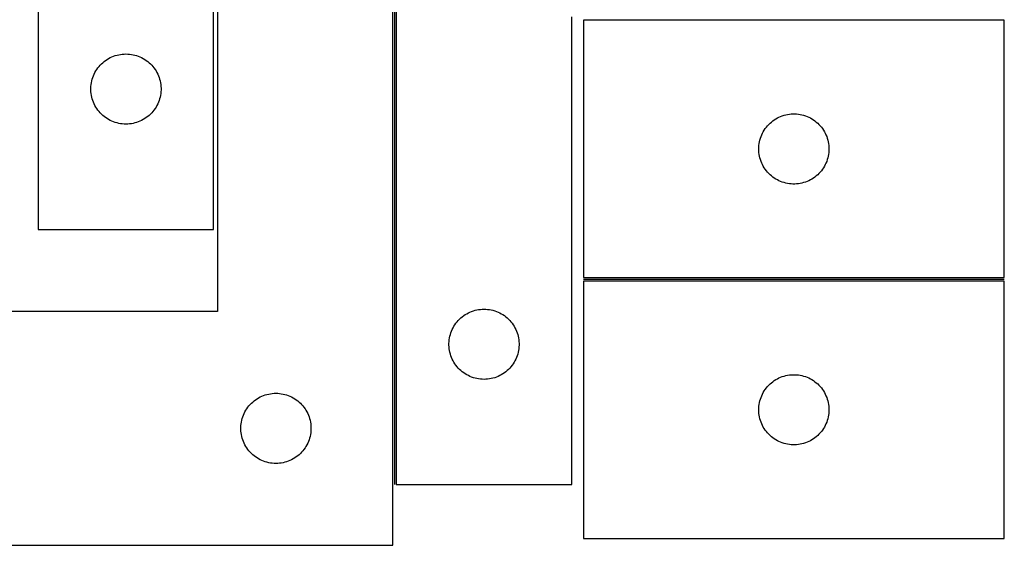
# Model space of a CAD drawing. Header units: millimetres. Extents: x 7 to 1493, y 7 to 473.
# Tile 2 of 5: x 379 to 800, y 7 to 231. Entities that reach past the tile are written whole.
import ezdxf

# ---------------------------------------------------------------- set-up
doc = ezdxf.new("R2010")
doc.units = ezdxf.units.MM
doc.layers.add('COMMON', color=5, linetype='CONTINUOUS', true_color=0x0000ff)
doc.layers.add('CUT', color=7, linetype='CONTINUOUS', true_color=0x000000)

msp = doc.modelspace()

# ---------------------------------------------------------------- linework, layer by layer
at = {"layer": 'COMMON'}
for p, q in [((539.034383, 306.624787), (539.034383, 32.58573)), ((799.78262, 120.335729), (619.78262, 120.335729))]:
    msp.add_line(p, q, dxfattribs=at)
at = {"layer": 'CUT'}
for p, q in [((386.651579, 441.703392), (386.651579, 141.703392)), ((461.651579, 141.703392), (461.651579, 341.703392)), ((539.784384, 332.58573), (539.784384, 32.58573)), ((463.284383, 306.624787), (463.284383, 106.624787)), ((538.284383, 6.624787), (538.284383, 306.624787)), ((614.784384, 32.58573), (614.784384, 232.58573)), ((799.78262, 231.085729), (619.78262, 231.085729)), ((619.78262, 231.085729), (619.78262, 121.085729)), ((799.78262, 121.085729), (799.78262, 231.085729)), ((416.101136, 214.360025), (416.763358, 214.757671)), ((416.763358, 214.757671), (417.445173, 215.120698)), ((417.445173, 215.120698), (418.144771, 215.448146)), ((418.144771, 215.448146), (418.860298, 215.739144)), ((418.860298, 215.739144), (419.589857, 215.992923)), ((419.589857, 215.992923), (420.331513, 216.208808)), ((420.331513, 216.208808), (421.083298, 216.386227)), ((421.083298, 216.386227), (421.843221, 216.52471)), ((421.843221, 216.52471), (422.609264, 216.62389)), ((422.609264, 216.62389), (423.379398, 216.683503)), ((423.379398, 216.683503), (424.151579, 216.703392)), ((424.151579, 216.703392), (424.923761, 216.683503)), ((424.923761, 216.683503), (425.693894, 216.62389)), ((425.693894, 216.62389), (426.459938, 216.52471)), ((426.459938, 216.52471), (427.21986, 216.386227)), ((427.21986, 216.386227), (427.971646, 216.208808)), ((427.971646, 216.208808), (428.713302, 215.992923)), ((428.713302, 215.992923), (429.442861, 215.739144)), ((429.442861, 215.739144), (430.158388, 215.448146)), ((430.158388, 215.448146), (430.857986, 215.120698)), ((430.857986, 215.120698), (431.5398, 214.757671)), ((431.5398, 214.757671), (432.202022, 214.360025)), ((411.706424, 210.077048), (412.153991, 210.706606)), ((412.153991, 210.706606), (412.633373, 211.31229)), ((412.633373, 211.31229), (413.143299, 211.892492)), ((413.143299, 211.892492), (413.682417, 212.445675)), ((413.682417, 212.445675), (414.249298, 212.970371)), ((414.249298, 212.970371), (414.842437, 213.465189)), ((414.842437, 213.465189), (415.460263, 213.928817)), ((415.460263, 213.928817), (416.101136, 214.360025)), ((432.202022, 214.360025), (432.842896, 213.928817)), ((432.842896, 213.928817), (433.460722, 213.465189)), ((433.460722, 213.465189), (434.053861, 212.970371)), ((434.053861, 212.970371), (434.620742, 212.445675)), ((434.620742, 212.445675), (435.15986, 211.892492)), ((435.15986, 211.892492), (435.669786, 211.31229)), ((435.669786, 211.31229), (436.149168, 210.706606)), ((436.149168, 210.706606), (436.596735, 210.077048)), ((409.749331, 205.895677), (409.984241, 206.631528)), ((409.984241, 206.631528), (410.25672, 207.35431)), ((410.25672, 207.35431), (410.566045, 208.062108)), ((410.566045, 208.062108), (410.911397, 208.753043)), ((410.911397, 208.753043), (411.29186, 209.425284)), ((411.29186, 209.425284), (411.706424, 210.077048)), ((436.596735, 210.077048), (437.011299, 209.425284)), ((437.011299, 209.425284), (437.391761, 208.753043)), ((437.391761, 208.753043), (437.737113, 208.062108)), ((437.737113, 208.062108), (438.046439, 207.35431)), ((438.046439, 207.35431), (438.318918, 206.631528)), ((438.318918, 206.631528), (438.553828, 205.895677)), ((409.156552, 202.089611), (409.196317, 202.861024)), ((409.196317, 202.861024), (409.275739, 203.629367)), ((409.275739, 203.629367), (409.39461, 204.392603)), ((409.39461, 204.392603), (409.552614, 205.148708)), ((409.552614, 205.148708), (409.749331, 205.895677)), ((438.553828, 205.895677), (438.750545, 205.148708)), ((438.750545, 205.148708), (438.908549, 204.392603)), ((438.908549, 204.392603), (439.02742, 203.629367)), ((439.02742, 203.629367), (439.106842, 202.861024)), ((439.106842, 202.861024), (439.146606, 202.089611)), ((409.156552, 201.317173), (409.156552, 202.089611)), ((409.196317, 200.54576), (409.156552, 201.317173)), ((409.275739, 199.777417), (409.196317, 200.54576)), ((409.39461, 199.014181), (409.275739, 199.777417)), ((409.552614, 198.258076), (409.39461, 199.014181)), ((409.749331, 197.511107), (409.552614, 198.258076)), ((438.750545, 198.258076), (438.553828, 197.511107)), ((438.908549, 199.014181), (438.750545, 198.258076)), ((439.02742, 199.777417), (438.908549, 199.014181)), ((439.106842, 200.54576), (439.02742, 199.777417)), ((439.146606, 201.317173), (439.106842, 200.54576)), ((439.146606, 202.089611), (439.146606, 201.317173)), ((409.984241, 196.775256), (409.749331, 197.511107)), ((410.25672, 196.052474), (409.984241, 196.775256)), ((410.566045, 195.344676), (410.25672, 196.052474)), ((410.911397, 194.653741), (410.566045, 195.344676)), ((411.29186, 193.9815), (410.911397, 194.653741)), ((411.706424, 193.329736), (411.29186, 193.9815)), ((437.011299, 193.9815), (436.596735, 193.329736)), ((437.391761, 194.653741), (437.011299, 193.9815)), ((437.737113, 195.344676), (437.391761, 194.653741)), ((438.046439, 196.052474), (437.737113, 195.344676)), ((438.318918, 196.775256), (438.046439, 196.052474)), ((438.553828, 197.511107), (438.318918, 196.775256)), ((412.153991, 192.700178), (411.706424, 193.329736)), ((412.633373, 192.094494), (412.153991, 192.700178)), ((413.143299, 191.514292), (412.633373, 192.094494)), ((413.682417, 190.961109), (413.143299, 191.514292)), ((414.249298, 190.436413), (413.682417, 190.961109)), ((414.842437, 189.941595), (414.249298, 190.436413)), ((415.460263, 189.477967), (414.842437, 189.941595)), ((433.460722, 189.941595), (432.842896, 189.477967)), ((434.053861, 190.436413), (433.460722, 189.941595)), ((434.620742, 190.961109), (434.053861, 190.436413)), ((435.15986, 191.514292), (434.620742, 190.961109)), ((435.669786, 192.094494), (435.15986, 191.514292)), ((436.149168, 192.700178), (435.669786, 192.094494)), ((436.596735, 193.329736), (436.149168, 192.700178)), ((702.732969, 189.325911), (703.423905, 189.671263)), ((703.423905, 189.671263), (704.131702, 189.980589)), ((704.131702, 189.980589), (704.854485, 190.253068)), ((704.854485, 190.253068), (705.590336, 190.487977)), ((705.590336, 190.487977), (706.337304, 190.684695)), ((706.337304, 190.684695), (707.093409, 190.842698)), ((707.093409, 190.842698), (707.856645, 190.961569)), ((707.856645, 190.961569), (708.624989, 191.040992)), ((708.624989, 191.040992), (709.396402, 191.080756)), ((709.396402, 191.080756), (710.168839, 191.080756)), ((710.168839, 191.080756), (710.940252, 191.040992)), ((710.940252, 191.040992), (711.708596, 190.961569)), ((711.708596, 190.961569), (712.471832, 190.842698)), ((712.471832, 190.842698), (713.227937, 190.684695)), ((713.227937, 190.684695), (713.974905, 190.487977)), ((713.974905, 190.487977), (714.710756, 190.253068)), ((714.710756, 190.253068), (715.433539, 189.980589)), ((715.433539, 189.980589), (716.141336, 189.671263)), ((716.141336, 189.671263), (716.832272, 189.325911)), ((416.101136, 189.046759), (415.460263, 189.477967)), ((416.763358, 188.649113), (416.101136, 189.046759)), ((417.445173, 188.286086), (416.763358, 188.649113)), ((418.144771, 187.958638), (417.445173, 188.286086)), ((418.860298, 187.66764), (418.144771, 187.958638)), ((419.589857, 187.413861), (418.860298, 187.66764)), ((420.331513, 187.197976), (419.589857, 187.413861)), ((421.083298, 187.020557), (420.331513, 187.197976)), ((421.843221, 186.882074), (421.083298, 187.020557)), ((422.609264, 186.782894), (421.843221, 186.882074)), ((423.379398, 186.723281), (422.609264, 186.782894)), ((424.151579, 186.703392), (423.379398, 186.723281)), ((424.923761, 186.723281), (424.151579, 186.703392)), ((425.693894, 186.782894), (424.923761, 186.723281)), ((426.459938, 186.882074), (425.693894, 186.782894)), ((427.21986, 187.020557), (426.459938, 186.882074)), ((427.971646, 187.197976), (427.21986, 187.020557)), ((428.713302, 187.413861), (427.971646, 187.197976)), ((429.442861, 187.66764), (428.713302, 187.413861)), ((430.158388, 187.958638), (429.442861, 187.66764)), ((430.857986, 188.286086), (430.158388, 187.958638)), ((431.5398, 188.649113), (430.857986, 188.286086)), ((432.202022, 189.046759), (431.5398, 188.649113)), ((432.842896, 189.477967), (432.202022, 189.046759)), ((697.557195, 184.777046), (698.020823, 185.394871)), ((698.020823, 185.394871), (698.515642, 185.988011)), ((698.515642, 185.988011), (699.040338, 186.554892)), ((699.040338, 186.554892), (699.59352, 187.09401)), ((699.59352, 187.09401), (700.173723, 187.603936)), ((700.173723, 187.603936), (700.779406, 188.083318)), ((700.779406, 188.083318), (701.408965, 188.530884)), ((701.408965, 188.530884), (702.060728, 188.945449)), ((702.060728, 188.945449), (702.732969, 189.325911)), ((716.832272, 189.325911), (717.504513, 188.945449)), ((717.504513, 188.945449), (718.156276, 188.530884)), ((718.156276, 188.530884), (718.785835, 188.083318)), ((718.785835, 188.083318), (719.391518, 187.603936)), ((719.391518, 187.603936), (719.971721, 187.09401)), ((719.971721, 187.09401), (720.524903, 186.554892)), ((720.524903, 186.554892), (721.049599, 185.988011)), ((721.049599, 185.988011), (721.544418, 185.394871)), ((721.544418, 185.394871), (722.008046, 184.777046)), ((695.49309, 180.647452), (695.746868, 181.377011)), ((695.746868, 181.377011), (696.037867, 182.092538)), ((696.037867, 182.092538), (696.365314, 182.792136)), ((696.365314, 182.792136), (696.728342, 183.47395)), ((696.728342, 183.47395), (697.125987, 184.136172)), ((697.125987, 184.136172), (697.557195, 184.777046)), ((722.008046, 184.777046), (722.439254, 184.136172)), ((722.439254, 184.136172), (722.836899, 183.47395)), ((722.836899, 183.47395), (723.199927, 182.792136)), ((723.199927, 182.792136), (723.527374, 182.092538)), ((723.527374, 182.092538), (723.818373, 181.377011)), ((723.818373, 181.377011), (724.072151, 180.647452)), ((694.78262, 176.085729), (694.802509, 176.857911)), ((694.802509, 176.857911), (694.862122, 177.628044)), ((694.862122, 177.628044), (694.961302, 178.394088)), ((694.961302, 178.394088), (695.099785, 179.15401)), ((695.099785, 179.15401), (695.277205, 179.905796)), ((695.277205, 179.905796), (695.49309, 180.647452)), ((724.072151, 180.647452), (724.288036, 179.905796)), ((724.288036, 179.905796), (724.465456, 179.15401)), ((724.465456, 179.15401), (724.603939, 178.394088)), ((724.603939, 178.394088), (724.703119, 177.628044)), ((724.703119, 177.628044), (724.762732, 176.857911)), ((724.762732, 176.857911), (724.78262, 176.085729)), ((694.802509, 175.313548), (694.78262, 176.085729)), ((694.862122, 174.543414), (694.802509, 175.313548)), ((694.961302, 173.777371), (694.862122, 174.543414)), ((695.099785, 173.017448), (694.961302, 173.777371)), ((695.277205, 172.265662), (695.099785, 173.017448)), ((724.465456, 173.017448), (724.288036, 172.265662)), ((724.603939, 173.777371), (724.465456, 173.017448)), ((724.703119, 174.543414), (724.603939, 173.777371)), ((724.762732, 175.313548), (724.703119, 174.543414)), ((724.78262, 176.085729), (724.762732, 175.313548)), ((695.49309, 171.524007), (695.277205, 172.265662)), ((695.746868, 170.794448), (695.49309, 171.524007)), ((696.037867, 170.078921), (695.746868, 170.794448)), ((696.365314, 169.379322), (696.037867, 170.078921)), ((696.728342, 168.697508), (696.365314, 169.379322)), ((697.125987, 168.035286), (696.728342, 168.697508)), ((722.836899, 168.697508), (722.439254, 168.035286)), ((723.199927, 169.379322), (722.836899, 168.697508)), ((723.527374, 170.078921), (723.199927, 169.379322)), ((723.818373, 170.794448), (723.527374, 170.078921)), ((724.072151, 171.524007), (723.818373, 170.794448)), ((724.288036, 172.265662), (724.072151, 171.524007)), ((697.557195, 167.394413), (697.125987, 168.035286)), ((698.020823, 166.776587), (697.557195, 167.394413)), ((698.515642, 166.183447), (698.020823, 166.776587)), ((699.040338, 165.616567), (698.515642, 166.183447)), ((699.59352, 165.077449), (699.040338, 165.616567)), ((700.173723, 164.567523), (699.59352, 165.077449)), ((700.779406, 164.088141), (700.173723, 164.567523)), ((719.391518, 164.567523), (718.785835, 164.088141)), ((719.971721, 165.077449), (719.391518, 164.567523)), ((720.524903, 165.616567), (719.971721, 165.077449)), ((721.049599, 166.183447), (720.524903, 165.616567)), ((721.544418, 166.776587), (721.049599, 166.183447)), ((722.008046, 167.394413), (721.544418, 166.776587)), ((722.439254, 168.035286), (722.008046, 167.394413)), ((701.408965, 163.640574), (700.779406, 164.088141)), ((702.060728, 163.22601), (701.408965, 163.640574)), ((702.732969, 162.845547), (702.060728, 163.22601)), ((703.423905, 162.500195), (702.732969, 162.845547)), ((704.131702, 162.19087), (703.423905, 162.500195)), ((704.854485, 161.918391), (704.131702, 162.19087)), ((705.590336, 161.683481), (704.854485, 161.918391)), ((706.337304, 161.486764), (705.590336, 161.683481)), ((707.093409, 161.32876), (706.337304, 161.486764)), ((707.856645, 161.209889), (707.093409, 161.32876)), ((708.624989, 161.130466), (707.856645, 161.209889)), ((709.396402, 161.090702), (708.624989, 161.130466)), ((710.168839, 161.090702), (709.396402, 161.090702)), ((710.940252, 161.130466), (710.168839, 161.090702)), ((711.708596, 161.209889), (710.940252, 161.130466)), ((712.471832, 161.32876), (711.708596, 161.209889)), ((713.227937, 161.486764), (712.471832, 161.32876)), ((713.974905, 161.683481), (713.227937, 161.486764)), ((714.710756, 161.918391), (713.974905, 161.683481)), ((715.433539, 162.19087), (714.710756, 161.918391)), ((716.141336, 162.500195), (715.433539, 162.19087)), ((716.832272, 162.845547), (716.141336, 162.500195)), ((717.504513, 163.22601), (716.832272, 162.845547)), ((718.156276, 163.640574), (717.504513, 163.22601)), ((718.785835, 164.088141), (718.156276, 163.640574)), ((386.651579, 141.703392), (461.651579, 141.703392)), ((619.78262, 121.085729), (799.78262, 121.085729)), ((799.78262, 119.585728), (619.78262, 119.585728)), ((619.78262, 119.585728), (619.78262, 9.585728)), ((799.78262, 9.585728), (799.78262, 119.585728)), ((463.284383, 106.624787), (288.284383, 106.624787)), ((569.233941, 105.242364), (569.896163, 105.640009)), ((569.896163, 105.640009), (570.577977, 106.003036)), ((570.577977, 106.003036), (571.277575, 106.330484)), ((571.277575, 106.330484), (571.993102, 106.621483)), ((571.993102, 106.621483), (572.722661, 106.875261)), ((572.722661, 106.875261), (573.464317, 107.091146)), ((573.464317, 107.091146), (574.216103, 107.268565)), ((574.216103, 107.268565), (574.976025, 107.407049)), ((574.976025, 107.407049), (575.742069, 107.506228)), ((575.742069, 107.506228), (576.512202, 107.565842)), ((576.512202, 107.565842), (577.284384, 107.58573)), ((577.284384, 107.58573), (578.056565, 107.565842)), ((578.056565, 107.565842), (578.826699, 107.506228)), ((578.826699, 107.506228), (579.592742, 107.407049)), ((579.592742, 107.407049), (580.352665, 107.268565)), ((580.352665, 107.268565), (581.10445, 107.091146)), ((581.10445, 107.091146), (581.846106, 106.875261)), ((581.846106, 106.875261), (582.575665, 106.621483)), ((582.575665, 106.621483), (583.291192, 106.330484)), ((583.291192, 106.330484), (583.990791, 106.003036)), ((583.990791, 106.003036), (584.672605, 105.640009)), ((584.672605, 105.640009), (585.334827, 105.242364)), ((564.839228, 100.959386), (565.286795, 101.588944)), ((565.286795, 101.588944), (565.766177, 102.194628)), ((565.766177, 102.194628), (566.276103, 102.77483)), ((566.276103, 102.77483), (566.815221, 103.328013)), ((566.815221, 103.328013), (567.382102, 103.852709)), ((567.382102, 103.852709), (567.975241, 104.347527)), ((567.975241, 104.347527), (568.593067, 104.811155)), ((568.593067, 104.811155), (569.233941, 105.242364)), ((585.334827, 105.242364), (585.9757, 104.811155)), ((585.9757, 104.811155), (586.593526, 104.347527)), ((586.593526, 104.347527), (587.186665, 103.852709)), ((587.186665, 103.852709), (587.753546, 103.328013)), ((587.753546, 103.328013), (588.292664, 102.77483)), ((588.292664, 102.77483), (588.80259, 102.194628)), ((588.80259, 102.194628), (589.281972, 101.588944)), ((589.281972, 101.588944), (589.729539, 100.959386)), ((562.882136, 96.778015), (563.117045, 97.513866)), ((563.117045, 97.513866), (563.389524, 98.236649)), ((563.389524, 98.236649), (563.69885, 98.944446)), ((563.69885, 98.944446), (564.044202, 99.635381)), ((564.044202, 99.635381), (564.424664, 100.307622)), ((564.424664, 100.307622), (564.839228, 100.959386)), ((589.729539, 100.959386), (590.144103, 100.307622)), ((590.144103, 100.307622), (590.524566, 99.635381)), ((590.524566, 99.635381), (590.869918, 98.944446)), ((590.869918, 98.944446), (591.179243, 98.236649)), ((591.179243, 98.236649), (591.451722, 97.513866)), ((591.451722, 97.513866), (591.686632, 96.778015)), ((562.289357, 92.971949), (562.329121, 93.743362)), ((562.289357, 92.199512), (562.289357, 92.971949)), ((562.329121, 93.743362), (562.408544, 94.511706)), ((562.408544, 94.511706), (562.527414, 95.274942)), ((562.527414, 95.274942), (562.685418, 96.031046)), ((562.685418, 96.031046), (562.882136, 96.778015)), ((591.686632, 96.778015), (591.883349, 96.031046)), ((591.883349, 96.031046), (592.041353, 95.274942)), ((592.041353, 95.274942), (592.160224, 94.511706)), ((592.160224, 94.511706), (592.239647, 93.743362)), ((592.239647, 93.743362), (592.279411, 92.971949)), ((592.279411, 92.971949), (592.279411, 92.199512)), ((562.329121, 91.428098), (562.289357, 92.199512)), ((562.408544, 90.659755), (562.329121, 91.428098)), ((562.527414, 89.896519), (562.408544, 90.659755)), ((562.685418, 89.140414), (562.527414, 89.896519)), ((562.882136, 88.393446), (562.685418, 89.140414)), ((591.883349, 89.140414), (591.686632, 88.393446)), ((592.041353, 89.896519), (591.883349, 89.140414)), ((592.160224, 90.659755), (592.041353, 89.896519)), ((592.239647, 91.428098), (592.160224, 90.659755)), ((592.279411, 92.199512), (592.239647, 91.428098)), ((563.117045, 87.657594), (562.882136, 88.393446)), ((563.389524, 86.934812), (563.117045, 87.657594)), ((563.69885, 86.227014), (563.389524, 86.934812)), ((564.044202, 85.536079), (563.69885, 86.227014)), ((564.424664, 84.863838), (564.044202, 85.536079)), ((564.839228, 84.212074), (564.424664, 84.863838)), ((590.144103, 84.863838), (589.729539, 84.212074)), ((590.524566, 85.536079), (590.144103, 84.863838)), ((590.869918, 86.227014), (590.524566, 85.536079)), ((591.179243, 86.934812), (590.869918, 86.227014)), ((591.451722, 87.657594), (591.179243, 86.934812)), ((591.686632, 88.393446), (591.451722, 87.657594)), ((565.286795, 83.582516), (564.839228, 84.212074)), ((565.766177, 82.976833), (565.286795, 83.582516)), ((566.276103, 82.39663), (565.766177, 82.976833)), ((566.815221, 81.843447), (566.276103, 82.39663)), ((567.382102, 81.318751), (566.815221, 81.843447)), ((567.975241, 80.823933), (567.382102, 81.318751)), ((568.593067, 80.360305), (567.975241, 80.823933)), ((569.233941, 79.929097), (568.593067, 80.360305)), ((585.9757, 80.360305), (585.334827, 79.929097)), ((586.593526, 80.823933), (585.9757, 80.360305)), ((587.186665, 81.318751), (586.593526, 80.823933)), ((587.753546, 81.843447), (587.186665, 81.318751)), ((588.292664, 82.39663), (587.753546, 81.843447)), ((588.80259, 82.976833), (588.292664, 82.39663)), ((589.281972, 83.582516), (588.80259, 82.976833)), ((589.729539, 84.212074), (589.281972, 83.582516)), ((569.896163, 79.531452), (569.233941, 79.929097)), ((570.577977, 79.168424), (569.896163, 79.531452)), ((571.277575, 78.840977), (570.577977, 79.168424)), ((571.993102, 78.549978), (571.277575, 78.840977)), ((572.722661, 78.2962), (571.993102, 78.549978)), ((573.464317, 78.080314), (572.722661, 78.2962)), ((574.216103, 77.902895), (573.464317, 78.080314)), ((574.976025, 77.764412), (574.216103, 77.902895)), ((575.742069, 77.665232), (574.976025, 77.764412)), ((576.512202, 77.605619), (575.742069, 77.665232)), ((577.284384, 77.58573), (576.512202, 77.605619)), ((578.056565, 77.605619), (577.284384, 77.58573)), ((578.826699, 77.665232), (578.056565, 77.605619)), ((579.592742, 77.764412), (578.826699, 77.665232)), ((580.352665, 77.902895), (579.592742, 77.764412)), ((581.10445, 78.080314), (580.352665, 77.902895)), ((581.846106, 78.2962), (581.10445, 78.080314)), ((582.575665, 78.549978), (581.846106, 78.2962)), ((583.291192, 78.840977), (582.575665, 78.549978)), ((583.990791, 79.168424), (583.291192, 78.840977)), ((584.672605, 79.531452), (583.990791, 79.168424)), ((585.334827, 79.929097), (584.672605, 79.531452)), ((699.59352, 75.594009), (700.173723, 76.103935)), ((700.173723, 76.103935), (700.779406, 76.583317)), ((700.779406, 76.583317), (701.408965, 77.030883)), ((701.408965, 77.030883), (702.060728, 77.445448)), ((702.060728, 77.445448), (702.732969, 77.82591)), ((702.732969, 77.82591), (703.423905, 78.171262)), ((703.423905, 78.171262), (704.131702, 78.480588)), ((704.131702, 78.480588), (704.854485, 78.753067)), ((704.854485, 78.753067), (705.590336, 78.987976)), ((705.590336, 78.987976), (706.337304, 79.184694)), ((706.337304, 79.184694), (707.093409, 79.342697)), ((707.093409, 79.342697), (707.856645, 79.461568)), ((707.856645, 79.461568), (708.624989, 79.540991)), ((708.624989, 79.540991), (709.396402, 79.580755)), ((709.396402, 79.580755), (710.168839, 79.580755)), ((710.168839, 79.580755), (710.940252, 79.540991)), ((710.940252, 79.540991), (711.708596, 79.461568)), ((711.708596, 79.461568), (712.471832, 79.342697)), ((712.471832, 79.342697), (713.227937, 79.184694)), ((713.227937, 79.184694), (713.974905, 78.987976)), ((713.974905, 78.987976), (714.710756, 78.753067)), ((714.710756, 78.753067), (715.433539, 78.480588)), ((715.433539, 78.480588), (716.141336, 78.171262)), ((716.141336, 78.171262), (716.832272, 77.82591)), ((716.832272, 77.82591), (717.504513, 77.445448)), ((717.504513, 77.445448), (718.156276, 77.030883)), ((718.156276, 77.030883), (718.785835, 76.583317)), ((718.785835, 76.583317), (719.391518, 76.103935)), ((719.391518, 76.103935), (719.971721, 75.594009)), ((486.742068, 71.545285), (487.512201, 71.604898)), ((487.512201, 71.604898), (488.284383, 71.624787)), ((488.284383, 71.624787), (489.056564, 71.604898)), ((489.056564, 71.604898), (489.826698, 71.545285)), ((696.365314, 71.292135), (696.728342, 71.973949)), ((696.728342, 71.973949), (697.125987, 72.636171)), ((697.125987, 72.636171), (697.557195, 73.277045)), ((697.557195, 73.277045), (698.020823, 73.89487)), ((698.020823, 73.89487), (698.515642, 74.48801)), ((698.515642, 74.48801), (699.040338, 75.054891)), ((699.040338, 75.054891), (699.59352, 75.594009)), ((719.971721, 75.594009), (720.524903, 75.054891)), ((720.524903, 75.054891), (721.049599, 74.48801)), ((721.049599, 74.48801), (721.544418, 73.89487)), ((721.544418, 73.89487), (722.008046, 73.277045)), ((722.008046, 73.277045), (722.439254, 72.636171)), ((722.439254, 72.636171), (722.836899, 71.973949)), ((722.836899, 71.973949), (723.199927, 71.292135)), ((477.81522, 67.36707), (478.382101, 67.891766)), ((478.382101, 67.891766), (478.97524, 68.386584)), ((478.97524, 68.386584), (479.593066, 68.850212)), ((479.593066, 68.850212), (480.23394, 69.28142)), ((480.23394, 69.28142), (480.896162, 69.679065)), ((480.896162, 69.679065), (481.577976, 70.042093)), ((481.577976, 70.042093), (482.277574, 70.36954)), ((482.277574, 70.36954), (482.993101, 70.660539)), ((482.993101, 70.660539), (483.72266, 70.914317)), ((483.72266, 70.914317), (484.464316, 71.130203)), ((484.464316, 71.130203), (485.216102, 71.307622)), ((485.216102, 71.307622), (485.976024, 71.446105)), ((485.976024, 71.446105), (486.742068, 71.545285)), ((489.826698, 71.545285), (490.592741, 71.446105)), ((490.592741, 71.446105), (491.352664, 71.307622)), ((491.352664, 71.307622), (492.104449, 71.130203)), ((492.104449, 71.130203), (492.846105, 70.914317)), ((492.846105, 70.914317), (493.575664, 70.660539)), ((493.575664, 70.660539), (494.291191, 70.36954)), ((494.291191, 70.36954), (494.99079, 70.042093)), ((494.99079, 70.042093), (495.672604, 69.679065)), ((495.672604, 69.679065), (496.334826, 69.28142)), ((496.334826, 69.28142), (496.975699, 68.850212)), ((496.975699, 68.850212), (497.593525, 68.386584)), ((497.593525, 68.386584), (498.186664, 67.891766)), ((498.186664, 67.891766), (498.753545, 67.36707)), ((694.961302, 66.894087), (695.099785, 67.654009)), ((695.099785, 67.654009), (695.277205, 68.405795)), ((695.277205, 68.405795), (695.49309, 69.147451)), ((695.49309, 69.147451), (695.746868, 69.87701)), ((695.746868, 69.87701), (696.037867, 70.592537)), ((696.037867, 70.592537), (696.365314, 71.292135)), ((723.199927, 71.292135), (723.527374, 70.592537)), ((723.527374, 70.592537), (723.818373, 69.87701)), ((723.818373, 69.87701), (724.072151, 69.147451)), ((724.072151, 69.147451), (724.288036, 68.405795)), ((724.288036, 68.405795), (724.465456, 67.654009)), ((724.465456, 67.654009), (724.603939, 66.894087)), ((474.698849, 62.983503), (475.044201, 63.674438)), ((475.044201, 63.674438), (475.424663, 64.346679)), ((475.424663, 64.346679), (475.839227, 64.998443)), ((475.839227, 64.998443), (476.286794, 65.628001)), ((476.286794, 65.628001), (476.766176, 66.233684)), ((476.766176, 66.233684), (477.276102, 66.813887)), ((477.276102, 66.813887), (477.81522, 67.36707)), ((498.753545, 67.36707), (499.292663, 66.813887)), ((499.292663, 66.813887), (499.802589, 66.233684)), ((499.802589, 66.233684), (500.281971, 65.628001)), ((500.281971, 65.628001), (500.729538, 64.998443)), ((500.729538, 64.998443), (501.144102, 64.346679)), ((501.144102, 64.346679), (501.524565, 63.674438)), ((501.524565, 63.674438), (501.869917, 62.983503)), ((694.78262, 64.585728), (694.802509, 65.35791)), ((694.802509, 63.813547), (694.78262, 64.585728)), ((694.802509, 65.35791), (694.862122, 66.128043)), ((694.862122, 63.043413), (694.802509, 63.813547)), ((694.862122, 66.128043), (694.961302, 66.894087)), ((724.603939, 66.894087), (724.703119, 66.128043)), ((724.703119, 66.128043), (724.762732, 65.35791)), ((724.762732, 63.813547), (724.703119, 63.043413)), ((724.762732, 65.35791), (724.78262, 64.585728)), ((724.78262, 64.585728), (724.762732, 63.813547)), ((473.408543, 58.550762), (473.527413, 59.313998)), ((473.527413, 59.313998), (473.685417, 60.070103)), ((473.685417, 60.070103), (473.882135, 60.817071)), ((473.882135, 60.817071), (474.117044, 61.552923)), ((474.117044, 61.552923), (474.389523, 62.275705)), ((474.389523, 62.275705), (474.698849, 62.983503)), ((501.869917, 62.983503), (502.179242, 62.275705)), ((502.179242, 62.275705), (502.451721, 61.552923)), ((502.451721, 61.552923), (502.686631, 60.817071)), ((502.686631, 60.817071), (502.883348, 60.070103)), ((502.883348, 60.070103), (503.041352, 59.313998)), ((503.041352, 59.313998), (503.160223, 58.550762)), ((694.961302, 62.27737), (694.862122, 63.043413)), ((695.099785, 61.517447), (694.961302, 62.27737)), ((695.277205, 60.765661), (695.099785, 61.517447)), ((695.49309, 60.024006), (695.277205, 60.765661)), ((695.746868, 59.294447), (695.49309, 60.024006)), ((696.037867, 58.57892), (695.746868, 59.294447)), ((723.818373, 59.294447), (723.527374, 58.57892)), ((724.072151, 60.024006), (723.818373, 59.294447)), ((724.288036, 60.765661), (724.072151, 60.024006)), ((724.465456, 61.517447), (724.288036, 60.765661)), ((724.603939, 62.27737), (724.465456, 61.517447)), ((724.703119, 63.043413), (724.603939, 62.27737)), ((473.289356, 57.011005), (473.32912, 57.782419)), ((473.289356, 56.238568), (473.289356, 57.011005)), ((473.32912, 55.467155), (473.289356, 56.238568)), ((473.32912, 57.782419), (473.408543, 58.550762)), ((473.408543, 54.698811), (473.32912, 55.467155)), ((503.160223, 58.550762), (503.239646, 57.782419)), ((503.239646, 55.467155), (503.160223, 54.698811)), ((503.239646, 57.782419), (503.27941, 57.011005)), ((503.27941, 56.238568), (503.239646, 55.467155)), ((503.27941, 57.011005), (503.27941, 56.238568)), ((696.365314, 57.879321), (696.037867, 58.57892)), ((696.728342, 57.197507), (696.365314, 57.879321)), ((697.125987, 56.535285), (696.728342, 57.197507)), ((697.557195, 55.894412), (697.125987, 56.535285)), ((698.020823, 55.276586), (697.557195, 55.894412)), ((698.515642, 54.683446), (698.020823, 55.276586)), ((721.544418, 55.276586), (721.049599, 54.683446)), ((722.008046, 55.894412), (721.544418, 55.276586)), ((722.439254, 56.535285), (722.008046, 55.894412)), ((722.836899, 57.197507), (722.439254, 56.535285)), ((723.199927, 57.879321), (722.836899, 57.197507)), ((723.527374, 58.57892), (723.199927, 57.879321)), ((473.527413, 53.935575), (473.408543, 54.698811)), ((473.685417, 53.179471), (473.527413, 53.935575)), ((473.882135, 52.432502), (473.685417, 53.179471)), ((474.117044, 51.696651), (473.882135, 52.432502)), ((474.389523, 50.973868), (474.117044, 51.696651)), ((474.698849, 50.266071), (474.389523, 50.973868)), ((502.179242, 50.973868), (501.869917, 50.266071)), ((502.451721, 51.696651), (502.179242, 50.973868)), ((502.686631, 52.432502), (502.451721, 51.696651)), ((502.883348, 53.179471), (502.686631, 52.432502)), ((503.041352, 53.935575), (502.883348, 53.179471)), ((503.160223, 54.698811), (503.041352, 53.935575)), ((699.040338, 54.116566), (698.515642, 54.683446)), ((699.59352, 53.577448), (699.040338, 54.116566)), ((700.173723, 53.067522), (699.59352, 53.577448)), ((700.779406, 52.58814), (700.173723, 53.067522)), ((701.408965, 52.140573), (700.779406, 52.58814)), ((702.060728, 51.726009), (701.408965, 52.140573)), ((702.732969, 51.345546), (702.060728, 51.726009)), ((703.423905, 51.000194), (702.732969, 51.345546)), ((704.131702, 50.690869), (703.423905, 51.000194)), ((704.854485, 50.41839), (704.131702, 50.690869)), ((715.433539, 50.690869), (714.710756, 50.41839)), ((716.141336, 51.000194), (715.433539, 50.690869)), ((716.832272, 51.345546), (716.141336, 51.000194)), ((717.504513, 51.726009), (716.832272, 51.345546)), ((718.156276, 52.140573), (717.504513, 51.726009)), ((718.785835, 52.58814), (718.156276, 52.140573)), ((719.391518, 53.067522), (718.785835, 52.58814)), ((719.971721, 53.577448), (719.391518, 53.067522)), ((720.524903, 54.116566), (719.971721, 53.577448)), ((721.049599, 54.683446), (720.524903, 54.116566)), ((475.044201, 49.575136), (474.698849, 50.266071)), ((475.424663, 48.902895), (475.044201, 49.575136)), ((475.839227, 48.251131), (475.424663, 48.902895)), ((476.286794, 47.621573), (475.839227, 48.251131)), ((476.766176, 47.015889), (476.286794, 47.621573)), ((477.276102, 46.435687), (476.766176, 47.015889)), ((477.81522, 45.882504), (477.276102, 46.435687)), ((499.292663, 46.435687), (498.753545, 45.882504)), ((499.802589, 47.015889), (499.292663, 46.435687)), ((500.281971, 47.621573), (499.802589, 47.015889)), ((500.729538, 48.251131), (500.281971, 47.621573)), ((501.144102, 48.902895), (500.729538, 48.251131)), ((501.524565, 49.575136), (501.144102, 48.902895)), ((501.869917, 50.266071), (501.524565, 49.575136)), ((705.590336, 50.18348), (704.854485, 50.41839)), ((706.337304, 49.986763), (705.590336, 50.18348)), ((707.093409, 49.828759), (706.337304, 49.986763)), ((707.856645, 49.709888), (707.093409, 49.828759)), ((708.624989, 49.630465), (707.856645, 49.709888)), ((709.396402, 49.590701), (708.624989, 49.630465)), ((710.168839, 49.590701), (709.396402, 49.590701)), ((710.940252, 49.630465), (710.168839, 49.590701)), ((711.708596, 49.709888), (710.940252, 49.630465)), ((712.471832, 49.828759), (711.708596, 49.709888)), ((713.227937, 49.986763), (712.471832, 49.828759)), ((713.974905, 50.18348), (713.227937, 49.986763)), ((714.710756, 50.41839), (713.974905, 50.18348)), ((478.382101, 45.357808), (477.81522, 45.882504)), ((478.97524, 44.86299), (478.382101, 45.357808)), ((479.593066, 44.399362), (478.97524, 44.86299)), ((480.23394, 43.968153), (479.593066, 44.399362)), ((480.896162, 43.570508), (480.23394, 43.968153)), ((481.577976, 43.207481), (480.896162, 43.570508)), ((482.277574, 42.880033), (481.577976, 43.207481)), ((482.993101, 42.589034), (482.277574, 42.880033)), ((483.72266, 42.335256), (482.993101, 42.589034)), ((484.464316, 42.119371), (483.72266, 42.335256)), ((485.216102, 41.941952), (484.464316, 42.119371)), ((492.104449, 42.119371), (491.352664, 41.941952)), ((492.846105, 42.335256), (492.104449, 42.119371)), ((493.575664, 42.589034), (492.846105, 42.335256)), ((494.291191, 42.880033), (493.575664, 42.589034)), ((494.99079, 43.207481), (494.291191, 42.880033)), ((495.672604, 43.570508), (494.99079, 43.207481)), ((496.334826, 43.968153), (495.672604, 43.570508)), ((496.975699, 44.399362), (496.334826, 43.968153)), ((497.593525, 44.86299), (496.975699, 44.399362)), ((498.186664, 45.357808), (497.593525, 44.86299)), ((498.753545, 45.882504), (498.186664, 45.357808)), ((485.976024, 41.803468), (485.216102, 41.941952)), ((486.742068, 41.704289), (485.976024, 41.803468)), ((487.512201, 41.644675), (486.742068, 41.704289)), ((488.284383, 41.624787), (487.512201, 41.644675)), ((489.056564, 41.644675), (488.284383, 41.624787)), ((489.826698, 41.704289), (489.056564, 41.644675)), ((490.592741, 41.803468), (489.826698, 41.704289)), ((491.352664, 41.941952), (490.592741, 41.803468)), ((539.784384, 32.58573), (614.784384, 32.58573)), ((619.78262, 9.585728), (799.78262, 9.585728)), ((288.284383, 6.624787), (538.284383, 6.624787))]:
    msp.add_line(p, q, dxfattribs=at)

doc.saveas('drawing.dxf')
